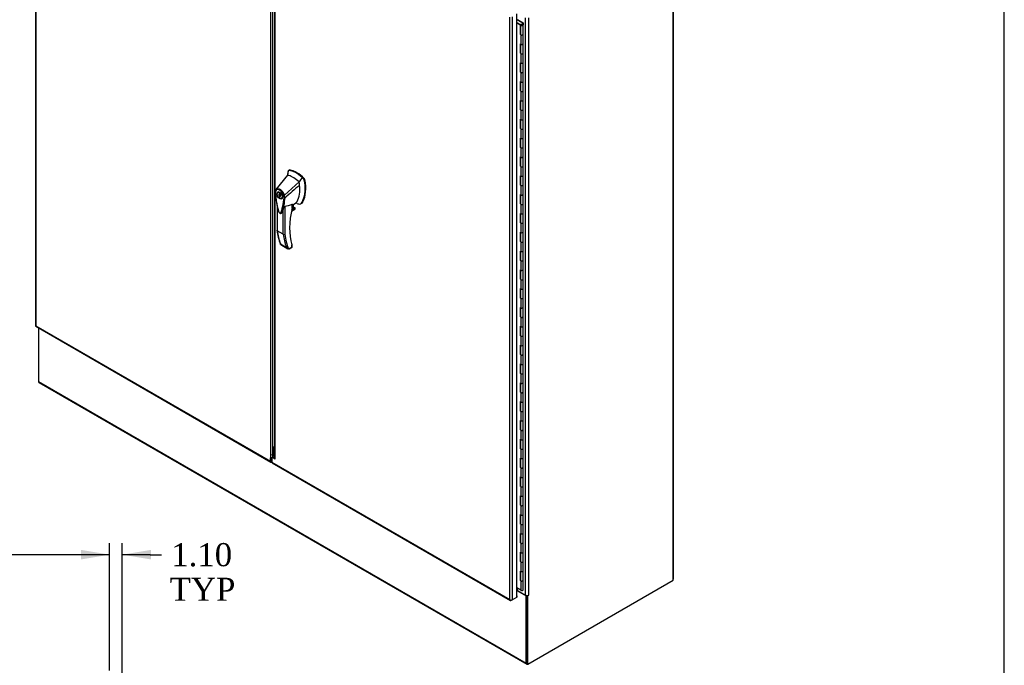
# Model space of a CAD drawing. Header units: inches. Extents: x 1 to 359, y -2 to 239.
# Tile 12 of 13: x 274 to 359, y 146 to 202. Entities that reach past the tile are written whole.
import ezdxf
from ezdxf.enums import TextEntityAlignment as Align

# ---------------------------------------------------------------- set-up
doc = ezdxf.new("R2010")
doc.units = ezdxf.units.IN
doc.header["$MEASUREMENT"] = 0
for name, color, linetype in [('COM44036', 7, 'Continuous'), ('COM48815', 7, 'Continuous'), ('COM54578-60', 7, 'Continuous'), ('COM56746-3', 7, 'Continuous'), ('COM71120-2', 7, 'Continuous'), ('COM71123-2', 7, 'Continuous'), ('Default', 7, 'Continuous'), ('GSK11033', 7, 'Continuous'), ('HAN13066', 7, 'Continuous')]:
    doc.layers.add(name, color=color, linetype=linetype)
doc.styles.add('SEACAD_Times_New_Roman', font='times.ttf')
doc.dimstyles.new('HAMMOND_(STH_-_540x360)', dxfattribs={"dimtxt": 2, "dimasz": 2.5, "dimexe": 1, "dimexo": 1, "dimgap": 0.5, "dimtad": 0, "dimtih": 1, "dimtoh": 1, "dimzin": 0, "dimdsep": 46, "dimtxsty": 'SEACAD_Times_New_Roman', "dimblk1": '_SE_FILLED', "dimblk2": '_SE_FILLED', "dimsah": 1, "dimcen": 1, "dimadec": 0, "dimazin": 0, "dimtfac": 0.8, "dimtofl": 0, "dimtmove": 1, "dimatfit": 3, "dimfxl": 1, "dimtolj": 1, "dimtzin": 0, "dimarcsym": 0})

# ---------------------------------------------------------------- blocks, each defined once
blk = doc.blocks.new('SE1')
at = {"layer": 'COM44036', "color": 7, "linetype": 'Continuous'}
for p, q in [((275.145, 226.229), (275.145, 175.659)), ((275.187, 226.131), (275.187, 175.64)), ((295.557, 214.065), (295.557, 164.185)), ((295.759, 164.279), (295.759, 213.758)), ((275.183, 175.594), (295.587, 163.814)), ((275.187, 175.64), (295.557, 163.879)), ((275.187, 175.64), (275.187, 175.64)), ((275.187, 175.64), (275.187, 175.64)), ((275.187, 175.64), (275.187, 175.64)), ((275.187, 175.64), (275.187, 175.64)), ((295.557, 163.879), (295.557, 164.185)), ((295.624, 163.918), (295.624, 164.224)), ((295.671, 163.828), (295.658, 163.821))]:
    blk.add_line(p, q, dxfattribs=at)
blk.add_arc((295.546, 164.474), 0.289, 272.24185, 317.56928, dxfattribs=at)
for centre, major_axis, start_param, end_param in [((275.288, 175.659), (0.143, 0), 3.141593, 3.27243), ((275.255, 175.718), (0.071, 0.124), 3.010756, 3.141593), ((295.658, 163.938), (0.071, 0.124), 2.356194, 3.926991)]:
    blk.add_ellipse(centre, major_axis=major_axis, ratio=0.57735, start_param=start_param, end_param=end_param, dxfattribs=at)
for points in [[(275.147, 175.648), (275.149, 175.646), (275.153, 175.644), (275.164, 175.641), (275.168, 175.641), (275.177, 175.64), (275.182, 175.64), (275.187, 175.64)], [(275.174, 175.6), (275.173, 175.603), (275.174, 175.608), (275.177, 175.618), (275.178, 175.622), (275.182, 175.63), (275.184, 175.635), (275.187, 175.64)]]:
    blk.add_open_spline(points, degree=3, knots=[0, 0, 0, 0, 0.5, 0.5, 0.75, 0.75, 1, 1, 1, 1], dxfattribs=at)
at = {"layer": 'COM48815', "color": 7, "linetype": 'Continuous'}
for q in [(330.506, 212.349), (330.484, 153.656)]:
    blk.add_line((330.506, 153.668), q, dxfattribs=at)
at = {"layer": 'COM54578-60', "color": 7, "linetype": 'Continuous'}
for p, q in [((317.415, 201.898), (316.933, 202.176)), ((316.933, 201.939), (317.235, 201.765)), ((317.23, 201.717), (316.933, 201.888)), ((316.969, 202.207), (317.477, 201.913)), ((317.23, 200.9), (317.23, 201.717)), ((317.235, 201.765), (317.235, 200.948)), ((317.244, 201.737), (317.244, 200.921)), ((317.278, 201.785), (317.322, 201.759)), ((317.311, 201.737), (317.311, 201.724)), ((317.322, 201.759), (317.322, 201.755)), ((317.411, 201.724), (317.411, 201.737)), ((317.415, 201.739), (317.415, 201.898)), ((317.415, 201.739), (317.415, 201.735)), ((317.477, 201.913), (317.477, 201.74)), ((317.478, 200.921), (317.478, 201.737)), ((317.23, 200.9), (317.278, 200.873)), ((317.244, 200.943), (317.235, 200.948)), ((317.278, 200.873), (317.278, 200.055)), ((317.478, 200.103), (317.478, 200.92)), ((317.278, 200.055), (317.23, 200.083)), ((317.23, 199.267), (317.23, 200.083)), ((317.235, 200.08), (317.235, 199.315)), ((317.244, 200.075), (317.244, 199.288)), ((317.478, 199.288), (317.478, 200.104)), ((317.278, 199.24), (317.23, 199.267)), ((317.235, 199.315), (317.244, 199.31)), ((317.278, 199.24), (317.278, 198.422)), ((317.478, 198.47), (317.478, 199.288)), ((317.278, 198.422), (317.23, 198.45)), ((317.23, 197.634), (317.23, 198.45)), ((317.235, 198.447), (317.235, 197.682)), ((317.244, 198.442), (317.244, 197.655)), ((317.478, 197.655), (317.478, 198.471)), ((317.278, 197.607), (317.23, 197.634)), ((317.235, 197.682), (317.244, 197.677)), ((317.278, 197.607), (317.278, 196.789)), ((317.478, 196.837), (317.478, 197.655)), ((317.278, 196.789), (317.23, 196.817)), ((317.23, 196.001), (317.23, 196.817)), ((317.235, 196.815), (317.235, 196.049)), ((317.244, 196.809), (317.244, 196.022)), ((317.478, 196.022), (317.478, 196.838)), ((317.278, 195.974), (317.23, 196.001)), ((317.235, 196.049), (317.244, 196.044)), ((317.278, 195.974), (317.278, 195.156)), ((317.478, 195.204), (317.478, 196.022)), ((317.278, 195.156), (317.23, 195.184)), ((317.23, 194.368), (317.23, 195.184)), ((317.235, 195.182), (317.235, 194.416)), ((317.244, 195.176), (317.244, 194.389)), ((317.478, 194.389), (317.478, 195.205)), ((317.278, 194.341), (317.23, 194.368)), ((317.235, 194.416), (317.244, 194.411)), ((317.278, 194.341), (317.278, 193.523)), ((317.478, 193.571), (317.478, 194.389)), ((317.278, 193.523), (317.23, 193.551)), ((317.23, 192.735), (317.23, 193.551)), ((317.235, 193.549), (317.235, 192.783)), ((317.244, 193.543), (317.244, 192.756)), ((317.478, 192.756), (317.478, 193.572)), ((317.278, 192.708), (317.23, 192.735)), ((317.235, 192.783), (317.244, 192.778)), ((317.278, 192.708), (317.278, 191.891)), ((317.478, 191.938), (317.478, 192.756)), ((317.278, 191.891), (317.23, 191.918)), ((317.23, 191.102), (317.23, 191.918)), ((317.235, 191.916), (317.235, 191.15)), ((317.244, 191.91), (317.244, 191.123)), ((317.478, 191.123), (317.478, 191.939)), ((317.278, 191.075), (317.23, 191.102)), ((317.235, 191.15), (317.244, 191.145)), ((317.278, 191.075), (317.278, 190.258)), ((317.478, 190.305), (317.478, 191.123)), ((317.278, 190.258), (317.23, 190.285)), ((317.23, 189.469), (317.23, 190.285)), ((317.235, 190.283), (317.235, 189.517)), ((317.244, 190.277), (317.244, 189.49)), ((317.478, 189.49), (317.478, 190.306)), ((317.278, 189.442), (317.23, 189.469)), ((317.235, 189.517), (317.244, 189.512)), ((317.278, 189.442), (317.278, 188.625)), ((317.478, 188.672), (317.478, 189.49)), ((317.278, 188.625), (317.23, 188.652)), ((317.23, 187.836), (317.23, 188.652)), ((317.235, 188.65), (317.235, 187.884)), ((317.244, 188.644), (317.244, 187.857)), ((317.478, 187.857), (317.478, 188.673)), ((317.278, 187.809), (317.23, 187.836)), ((317.235, 187.884), (317.244, 187.879)), ((317.278, 187.809), (317.278, 186.992)), ((317.478, 187.039), (317.478, 187.857)), ((317.278, 186.992), (317.23, 187.019)), ((317.23, 186.203), (317.23, 187.019)), ((317.235, 187.017), (317.235, 186.251)), ((317.244, 187.011), (317.244, 186.224)), ((317.478, 186.224), (317.478, 187.04)), ((317.278, 186.176), (317.23, 186.203)), ((317.235, 186.251), (317.244, 186.246)), ((317.278, 186.176), (317.278, 185.359)), ((317.478, 185.406), (317.478, 186.224)), ((317.278, 185.359), (317.23, 185.386)), ((317.23, 184.57), (317.23, 185.386)), ((317.278, 184.543), (317.23, 184.57)), ((317.235, 185.384), (317.235, 184.618)), ((317.235, 184.618), (317.244, 184.613)), ((317.244, 185.378), (317.244, 184.591)), ((317.478, 184.591), (317.478, 185.407)), ((317.478, 183.773), (317.478, 184.591)), ((317.278, 183.726), (317.23, 183.753)), ((317.23, 182.937), (317.23, 183.753)), ((317.235, 183.751), (317.235, 182.986)), ((317.244, 183.745), (317.244, 182.958)), ((317.278, 184.543), (317.278, 183.726)), ((317.478, 182.958), (317.478, 183.774)), ((317.278, 182.91), (317.23, 182.937)), ((317.235, 182.986), (317.244, 182.98)), ((317.278, 182.91), (317.278, 182.093)), ((317.478, 182.14), (317.478, 182.958)), ((317.278, 182.093), (317.23, 182.12)), ((317.23, 181.304), (317.23, 182.12)), ((317.235, 182.118), (317.235, 181.353)), ((317.244, 182.112), (317.244, 181.325)), ((317.478, 181.325), (317.478, 182.141)), ((317.278, 181.277), (317.23, 181.304)), ((317.235, 181.353), (317.244, 181.347)), ((317.278, 181.277), (317.278, 180.46)), ((317.478, 180.507), (317.478, 181.325)), ((317.278, 180.46), (317.23, 180.487)), ((317.23, 179.671), (317.23, 180.487)), ((317.235, 180.485), (317.235, 179.72)), ((317.244, 180.479), (317.244, 179.692)), ((317.478, 179.692), (317.478, 180.508)), ((317.278, 179.644), (317.23, 179.671)), ((317.235, 179.72), (317.244, 179.714)), ((317.278, 179.644), (317.278, 178.827)), ((317.478, 178.874), (317.478, 179.692)), ((317.278, 178.827), (317.23, 178.854)), ((317.23, 178.038), (317.23, 178.854)), ((317.235, 178.852), (317.235, 178.087)), ((317.244, 178.846), (317.244, 178.059)), ((317.478, 178.059), (317.478, 178.875)), ((317.278, 178.011), (317.23, 178.038)), ((317.235, 178.087), (317.244, 178.081)), ((317.278, 178.011), (317.278, 177.194)), ((317.478, 177.241), (317.478, 178.059)), ((317.278, 177.194), (317.23, 177.221)), ((317.23, 176.405), (317.23, 177.221)), ((317.235, 177.219), (317.235, 176.454)), ((317.244, 177.213), (317.244, 176.426)), ((317.478, 176.426), (317.478, 177.242)), ((317.278, 176.378), (317.23, 176.405)), ((317.235, 176.454), (317.244, 176.448)), ((317.278, 176.378), (317.278, 175.561)), ((317.478, 175.608), (317.478, 176.426)), ((317.278, 175.561), (317.23, 175.588)), ((317.23, 174.772), (317.23, 175.588)), ((317.235, 175.586), (317.235, 174.821)), ((317.244, 175.58), (317.244, 174.793)), ((317.478, 174.793), (317.478, 175.609)), ((317.278, 174.745), (317.23, 174.772)), ((317.235, 174.821), (317.244, 174.815)), ((317.278, 174.745), (317.278, 173.928)), ((317.478, 173.975), (317.478, 174.793)), ((317.278, 173.928), (317.23, 173.955)), ((317.23, 173.139), (317.23, 173.955)), ((317.235, 173.953), (317.235, 173.188)), ((317.244, 173.947), (317.244, 173.16)), ((317.478, 173.16), (317.478, 173.976)), ((317.278, 173.112), (317.23, 173.139)), ((317.235, 173.188), (317.244, 173.182)), ((317.278, 173.112), (317.278, 172.295)), ((317.478, 172.342), (317.478, 173.16)), ((317.278, 172.295), (317.23, 172.322)), ((317.23, 171.506), (317.23, 172.322)), ((317.235, 172.32), (317.235, 171.555)), ((317.244, 172.314), (317.244, 171.527)), ((317.478, 171.527), (317.478, 172.343)), ((317.278, 171.479), (317.23, 171.506)), ((317.235, 171.555), (317.244, 171.549)), ((317.278, 171.479), (317.278, 170.662)), ((317.478, 170.709), (317.478, 171.527)), ((317.278, 170.662), (317.23, 170.689)), ((317.23, 169.873), (317.23, 170.689)), ((317.235, 170.687), (317.235, 169.922)), ((317.244, 170.681), (317.244, 169.894)), ((317.478, 169.894), (317.478, 170.71)), ((317.278, 169.846), (317.23, 169.873)), ((317.235, 169.922), (317.244, 169.916)), ((317.278, 169.846), (317.278, 169.029)), ((317.478, 169.076), (317.478, 169.894)), ((317.278, 169.029), (317.23, 169.056)), ((317.23, 168.24), (317.23, 169.056)), ((317.235, 169.054), (317.235, 168.289)), ((317.244, 169.048), (317.244, 168.261)), ((317.478, 168.261), (317.478, 169.077)), ((317.278, 168.213), (317.23, 168.24)), ((317.235, 168.289), (317.244, 168.283)), ((317.278, 168.213), (317.278, 167.396)), ((317.478, 167.443), (317.478, 168.261)), ((317.278, 167.396), (317.23, 167.423)), ((317.23, 166.607), (317.23, 167.423)), ((317.235, 167.421), (317.235, 166.656)), ((317.235, 166.656), (317.244, 166.65)), ((317.244, 167.415), (317.244, 166.628)), ((317.478, 166.628), (317.478, 167.444)), ((317.478, 165.81), (317.478, 166.628)), ((317.278, 166.58), (317.23, 166.607)), ((317.278, 165.763), (317.23, 165.79)), ((317.23, 164.974), (317.23, 165.79)), ((317.235, 165.788), (317.235, 165.023)), ((317.244, 165.782), (317.244, 164.995)), ((317.278, 166.58), (317.278, 165.763)), ((317.478, 164.995), (317.478, 165.811)), ((317.278, 164.947), (317.23, 164.974)), ((317.235, 165.023), (317.244, 165.017)), ((317.278, 164.947), (317.278, 164.13)), ((317.478, 164.177), (317.478, 164.995)), ((317.278, 164.13), (317.23, 164.157)), ((317.23, 163.341), (317.23, 164.157)), ((317.235, 164.155), (317.235, 163.39)), ((317.244, 164.149), (317.244, 163.362)), ((317.478, 163.362), (317.478, 164.178)), ((317.278, 163.314), (317.23, 163.341)), ((317.235, 163.39), (317.244, 163.384)), ((317.278, 163.314), (317.278, 162.497)), ((317.478, 162.544), (317.478, 163.362)), ((317.278, 162.497), (317.23, 162.524)), ((317.23, 161.708), (317.23, 162.524)), ((317.235, 162.522), (317.235, 161.757)), ((317.244, 162.516), (317.244, 161.729)), ((317.478, 161.729), (317.478, 162.545)), ((317.278, 161.681), (317.23, 161.708)), ((317.235, 161.757), (317.244, 161.751)), ((317.278, 161.681), (317.278, 160.864)), ((317.478, 160.911), (317.478, 161.729)), ((317.278, 160.864), (317.23, 160.891)), ((317.23, 160.075), (317.23, 160.891)), ((317.235, 160.889), (317.235, 160.124)), ((317.244, 160.883), (317.244, 160.096)), ((317.478, 160.096), (317.478, 160.912)), ((317.278, 160.048), (317.23, 160.075)), ((317.235, 160.124), (317.244, 160.118)), ((317.278, 160.048), (317.278, 159.231)), ((317.478, 159.278), (317.478, 160.096)), ((317.278, 159.231), (317.23, 159.258)), ((317.23, 158.442), (317.23, 159.258)), ((317.235, 159.256), (317.235, 158.491)), ((317.244, 159.25), (317.244, 158.463)), ((317.478, 158.463), (317.478, 159.279)), ((317.278, 158.415), (317.23, 158.442)), ((317.235, 158.491), (317.244, 158.485)), ((317.278, 158.415), (317.278, 157.598)), ((317.478, 157.645), (317.478, 158.463)), ((317.278, 157.598), (317.23, 157.625)), ((317.23, 156.809), (317.23, 157.625)), ((317.235, 157.623), (317.235, 156.858)), ((317.244, 157.617), (317.244, 156.83)), ((317.478, 156.83), (317.478, 157.646)), ((317.278, 156.782), (317.23, 156.809)), ((317.235, 156.858), (317.244, 156.852)), ((317.278, 156.782), (317.278, 155.965)), ((317.478, 156.012), (317.478, 156.83)), ((317.278, 155.965), (317.23, 155.992)), ((317.23, 155.176), (317.23, 155.992)), ((317.235, 155.99), (317.235, 155.225)), ((317.244, 155.984), (317.244, 155.197)), ((317.478, 155.197), (317.478, 156.013)), ((317.278, 155.149), (317.23, 155.176)), ((317.235, 155.225), (317.244, 155.219)), ((317.278, 155.149), (317.278, 154.332)), ((317.478, 154.379), (317.478, 155.197)), ((317.23, 153.543), (317.23, 154.359)), ((317.278, 154.332), (317.23, 154.359)), ((317.235, 154.357), (317.235, 153.592)), ((317.244, 154.351), (317.244, 153.564)), ((317.478, 153.564), (317.478, 154.38)), ((317.278, 153.516), (317.23, 153.543)), ((317.235, 153.592), (317.244, 153.586)), ((317.278, 153.516), (317.278, 152.699)), ((317.478, 152.747), (317.478, 153.564)), ((317.278, 152.699), (316.933, 152.898))]:
    blk.add_line(p, q, dxfattribs=at)
for centre, major_axis, start_param, end_param in [((317.361, 201.737), (0.135, 0), 2.775808, 3.404676), ((317.361, 201.737), (-0.117, 0), -0.785398, 3.18711), ((317.361, 201.737), (-0.055, 0), -0.785398, 3.207987), ((317.361, 200.92), (0.135, 0), -3.507377, -3.404676), ((317.361, 200.921), (-0.117, 0), 0, 3.141593), ((317.361, 200.92), (-0.117, 0), 0.785398, 3.141593), ((317.361, 200.104), (-0.117, 0), 0, 3.141593), ((317.361, 200.103), (-0.117, 0), 0.785398, 3.141593), ((317.361, 199.288), (0.135, 0), -3.507377, -3.404676), ((317.146, 199.604), (-0.076, 0.132), 4.366763, 4.535551), ((317.146, 199.604), (-0.076, 0.132), 3.31843, 3.487219), ((317.19, 199.629), (0.076, -0.132), -0.360117, -0.292581), ((317.361, 199.288), (-0.117, 0), 0, 3.141593), ((317.361, 199.288), (-0.117, 0), 0.785398, 3.141593), ((317.361, 198.471), (-0.117, 0), 0.783092, 3.141593), ((317.361, 198.47), (-0.117, 0), 0.785398, 3.141593), ((317.361, 197.655), (0.135, 0), -3.507377, -3.404676), ((317.361, 197.655), (-0.117, 0), 0, 3.141593), ((317.361, 197.655), (-0.117, 0), 0.785398, 3.141593), ((317.361, 196.838), (-0.117, 0), 0.783092, 3.141593), ((317.361, 196.837), (-0.117, 0), 0.785398, 3.141593), ((317.361, 196.022), (0.135, 0), -3.507377, -3.404676), ((317.361, 196.022), (-0.117, 0), 0, 3.141593), ((317.361, 196.022), (-0.117, 0), 0.785398, 3.141593), ((317.361, 195.205), (-0.117, 0), 0.783092, 3.141593), ((317.361, 195.204), (-0.117, 0), 0.785398, 3.141593), ((317.361, 194.389), (0.135, 0), -3.507377, -3.404676), ((317.146, 194.705), (-0.076, 0.132), 4.366763, 4.535551), ((317.146, 194.705), (-0.076, 0.132), 3.31843, 3.487219), ((317.19, 194.73), (0.076, -0.132), -0.360117, -0.292582), ((317.361, 194.389), (-0.117, 0), 0, 3.141593), ((317.361, 194.389), (-0.117, 0), 0.785398, 3.141593), ((317.361, 193.572), (-0.117, 0), 0.783092, 3.141593), ((317.361, 193.571), (-0.117, 0), 0.785398, 3.141593), ((317.361, 192.756), (0.135, 0), -3.507377, -3.404676), ((317.361, 192.756), (-0.117, 0), 0, 3.141593), ((317.361, 192.756), (-0.117, 0), 0.785398, 3.141593), ((317.361, 191.939), (-0.117, 0), 0.783092, 3.141593), ((317.361, 191.938), (-0.117, 0), 0.785398, 3.141593), ((317.361, 191.123), (0.135, 0), -3.507377, -3.404676), ((317.361, 191.123), (-0.117, 0), 0, 3.141593), ((317.361, 191.123), (-0.117, 0), 0.785398, 3.141593), ((317.146, 189.806), (-0.076, 0.132), 4.366763, 4.535551), ((317.146, 189.806), (-0.076, 0.132), 3.31843, 3.487219), ((317.19, 189.831), (0.076, -0.132), -0.360117, -0.292582), ((317.361, 190.306), (-0.117, 0), 0, 3.141593), ((317.361, 190.305), (-0.117, 0), 0.785398, 3.141593), ((317.361, 189.49), (0.135, 0), -3.507377, -3.404676), ((317.361, 189.49), (-0.117, 0), 0, 3.141593), ((317.361, 189.49), (-0.117, 0), 0.785398, 3.141593), ((317.361, 188.673), (-0.117, 0), 0.783092, 3.141593), ((317.361, 188.672), (-0.117, 0), 0.785398, 3.141593), ((317.361, 187.857), (0.135, 0), -3.507377, -3.404676), ((317.361, 187.857), (-0.117, 0), 0, 3.141593), ((317.361, 187.857), (-0.117, 0), 0.785398, 3.141593), ((317.361, 187.04), (-0.117, 0), 0.783092, 3.141593), ((317.361, 187.039), (-0.117, 0), 0.785398, 3.141593), ((317.361, 186.224), (0.135, 0), -3.507377, -3.404676), ((317.361, 186.224), (-0.117, 0), 0, 3.141593), ((317.361, 186.224), (-0.117, 0), 0.785398, 3.141593), ((317.361, 184.591), (0.135, 0), -3.507377, -3.404676), ((317.146, 184.907), (-0.076, 0.132), 4.366763, 4.535551), ((317.146, 184.907), (-0.076, 0.132), 3.31843, 3.487219), ((317.19, 184.932), (0.076, -0.132), -0.360117, -0.292582), ((317.361, 185.407), (-0.117, 0), 0, 3.141593), ((317.361, 184.591), (-0.117, 0), 0, 3.141593), ((317.361, 185.406), (-0.117, 0), 0.785398, 3.141593), ((317.361, 184.591), (-0.117, 0), 0.785398, 3.141593), ((317.361, 183.774), (-0.117, 0), 0.783092, 3.141593), ((317.361, 183.773), (-0.117, 0), 0.785398, 3.141593), ((317.361, 182.958), (0.135, 0), -3.507377, -3.404676), ((317.361, 182.958), (-0.117, 0), 0, 3.141593), ((317.361, 182.958), (-0.117, 0), 0.785398, 3.141593), ((317.361, 182.141), (-0.117, 0), 0.783092, 3.141593), ((317.361, 182.14), (-0.117, 0), 0.785398, 3.141593), ((317.361, 181.325), (0.135, 0), -3.507377, -3.404676), ((317.361, 181.325), (-0.117, 0), 0, 3.141593), ((317.361, 181.325), (-0.117, 0), 0.785398, 3.141593), ((317.361, 180.508), (-0.117, 0), 0, 3.141593), ((317.361, 180.507), (-0.117, 0), 0.785398, 3.141593), ((317.361, 179.692), (0.135, 0), -3.507377, -3.404676), ((317.146, 180.008), (-0.076, 0.132), 4.366763, 4.535551), ((317.146, 180.008), (-0.076, 0.132), 3.31843, 3.487219), ((317.19, 180.033), (0.076, -0.132), -0.360117, -0.292582), ((317.361, 179.692), (-0.117, 0), 0, 3.141593), ((317.361, 179.692), (-0.117, 0), 0.785398, 3.141593), ((317.361, 178.875), (-0.117, 0), 0, 3.141593), ((317.361, 178.874), (-0.117, 0), 0.785398, 3.141593), ((317.361, 178.059), (0.135, 0), -3.507377, -3.404676), ((317.361, 178.059), (-0.117, 0), 0, 3.141593), ((317.361, 178.059), (-0.117, 0), 0.785398, 3.141593), ((317.361, 177.242), (-0.117, 0), 0, 3.141593), ((317.361, 177.241), (-0.117, 0), 0.785398, 3.141593), ((317.361, 176.426), (0.135, 0), -3.507377, -3.404676), ((317.361, 176.426), (-0.117, 0), 0, 3.141593), ((317.361, 176.426), (-0.117, 0), 0.785398, 3.141593), ((317.361, 175.609), (-0.117, 0), 0, 3.141593), ((317.361, 175.608), (-0.117, 0), 0.785398, 3.141593), ((317.361, 174.793), (0.135, 0), -3.507377, -3.404676), ((317.146, 175.109), (-0.076, 0.132), 4.366763, 4.535551), ((317.146, 175.109), (-0.076, 0.132), 3.31843, 3.487219), ((317.19, 175.134), (0.076, -0.132), -0.360117, -0.292582), ((317.361, 174.793), (-0.117, 0), 0, 3.141593), ((317.361, 174.793), (-0.117, 0), 0.785398, 3.141593), ((317.361, 173.976), (-0.117, 0), 0.783092, 3.141593), ((317.361, 173.975), (-0.117, 0), 0.785398, 3.141593), ((317.361, 173.16), (0.135, 0), -3.507377, -3.404676), ((317.361, 173.16), (-0.117, 0), 0, 3.141593), ((317.361, 173.16), (-0.117, 0), 0.785398, 3.141593), ((317.361, 172.343), (-0.117, 0), 0.783092, 3.141593), ((317.361, 172.342), (-0.117, 0), 0.785398, 3.141593), ((317.361, 171.527), (0.135, 0), -3.507377, -3.404676), ((317.361, 171.527), (-0.117, 0), 0, 3.141593), ((317.361, 171.527), (-0.117, 0), 0.785398, 3.141593), ((317.146, 170.21), (-0.076, 0.132), 4.366763, 4.535551), ((317.146, 170.21), (-0.076, 0.132), 3.31843, 3.487219), ((317.19, 170.235), (0.076, -0.132), -0.360117, -0.292582), ((317.361, 170.71), (-0.117, 0), 0, 3.141593), ((317.361, 170.709), (-0.117, 0), 0.785398, 3.141593), ((317.361, 169.894), (0.135, 0), -3.507377, -3.404676), ((317.361, 169.894), (-0.117, 0), 0, 3.141593), ((317.361, 169.894), (-0.117, 0), 0.785398, 3.141593), ((317.361, 169.077), (-0.117, 0), 0, 3.141593), ((317.361, 169.076), (-0.117, 0), 0.785398, 3.141593), ((317.361, 168.261), (0.135, 0), -3.507377, -3.404676), ((317.361, 168.261), (-0.117, 0), 0, 3.141593), ((317.361, 168.261), (-0.117, 0), 0.785398, 3.141593), ((317.361, 166.628), (0.135, 0), -3.507377, -3.404676), ((317.361, 167.444), (-0.117, 0), 0, 3.141593), ((317.361, 166.628), (-0.117, 0), 0, 3.141593), ((317.361, 167.443), (-0.117, 0), 0.785398, 3.141593), ((317.361, 166.628), (-0.117, 0), 0.785398, 3.141593), ((317.361, 165.811), (-0.117, 0), 0.783092, 3.141593), ((317.361, 165.81), (-0.117, 0), 0.785398, 3.141593), ((317.361, 164.995), (0.135, 0), -3.507377, -3.404676), ((317.146, 165.311), (-0.076, 0.132), 4.366763, 4.535551), ((317.146, 165.311), (-0.076, 0.132), 3.31843, 3.487219), ((317.19, 165.336), (0.076, -0.132), -0.360117, -0.292582), ((317.361, 164.995), (-0.117, 0), 0, 3.141593), ((317.361, 164.995), (-0.117, 0), 0.785398, 3.141593), ((317.361, 164.178), (-0.117, 0), 0.783092, 3.141593), ((317.361, 164.177), (-0.117, 0), 0.785398, 3.141593), ((317.361, 163.362), (0.135, 0), -3.507377, -3.404676), ((317.361, 163.362), (-0.117, 0), 0, 3.141593), ((317.361, 163.362), (-0.117, 0), 0.785398, 3.141593), ((317.361, 162.545), (-0.117, 0), 0, 3.141593), ((317.361, 162.544), (-0.117, 0), 0.785398, 3.141593), ((317.361, 161.729), (0.135, 0), -3.507377, -3.404676), ((317.361, 161.729), (-0.117, 0), 0, 3.141593), ((317.361, 161.729), (-0.117, 0), 0.785398, 3.141593), ((317.361, 160.912), (-0.117, 0), 0, 3.141593), ((317.361, 160.911), (-0.117, 0), 0.785398, 3.141593), ((317.361, 160.096), (0.135, 0), -3.507377, -3.404676), ((317.146, 160.412), (-0.076, 0.132), 4.366763, 4.535551), ((317.146, 160.412), (-0.076, 0.132), 3.31843, 3.487219), ((317.19, 160.437), (0.076, -0.132), -0.360117, -0.292582), ((317.361, 160.096), (-0.117, 0), 0, 3.141593), ((317.361, 160.096), (-0.117, 0), 0.785398, 3.141593), ((317.361, 159.279), (-0.117, 0), 0.783092, 3.141593), ((317.361, 159.278), (-0.117, 0), 0.785398, 3.141593), ((317.361, 158.463), (0.135, 0), -3.507377, -3.404676), ((317.361, 158.463), (-0.117, 0), 0, 3.141593), ((317.361, 158.463), (-0.117, 0), 0.785398, 3.141593), ((317.361, 157.646), (-0.117, 0), 0.783092, 3.141593), ((317.361, 157.645), (-0.117, 0), 0.785398, 3.141593), ((317.361, 156.83), (0.135, 0), -3.507377, -3.404676), ((317.361, 156.83), (-0.117, 0), 0, 3.141593), ((317.361, 156.83), (-0.117, 0), 0.785398, 3.141593), ((317.146, 155.513), (-0.076, 0.132), 4.366763, 4.535551), ((317.361, 156.013), (-0.117, 0), 0.783092, 3.141593), ((317.361, 156.012), (-0.117, 0), 0.785398, 3.141593), ((317.361, 155.197), (0.135, 0), -3.507377, -3.404676), ((317.146, 155.513), (-0.076, 0.132), 3.31843, 3.487219), ((317.19, 155.538), (0.076, -0.132), -0.360117, -0.292582), ((317.361, 155.197), (-0.117, 0), 0, 3.141593), ((317.361, 155.197), (-0.117, 0), 0.785398, 3.141593), ((317.361, 154.38), (-0.117, 0), 0.783092, 3.141593), ((317.361, 154.379), (-0.117, 0), 0.785398, 3.141593), ((317.361, 153.564), (0.135, 0), -3.507377, -3.404676), ((317.361, 153.564), (-0.117, 0), 0, 3.141593), ((317.361, 153.564), (-0.117, 0), 0.785398, 3.141593), ((317.361, 152.747), (-0.117, 0), 0.785398, 3.141593), ((317.361, 152.708), (0.05, 0), 4.601829, 4.822949)]:
    blk.add_ellipse(centre, major_axis=major_axis, ratio=0.57735, start_param=start_param, end_param=end_param, dxfattribs=at)
blk.add_ellipse((317.361, 201.737), major_axis=(0.05, 0), ratio=0.57735, dxfattribs=at)
at = {"layer": 'COM56746-3', "color": 7, "linetype": 'Continuous'}
for p, q in [((295.894, 213.751), (295.894, 164.178)), ((295.936, 164.073), (295.936, 213.74)), ((316.933, 152.107), (316.933, 202.676)), ((316.306, 151.9), (316.306, 202.391)), ((316.508, 202.431), (316.508, 151.861)), ((295.759, 164.175), (295.671, 164.124)), ((295.671, 164.124), (295.671, 163.814)), ((295.826, 164.214), (295.759, 164.175)), ((295.936, 164.073), (295.759, 164.175)), ((295.895, 164.174), (295.826, 164.214)), ((295.671, 163.814), (316.306, 151.9)), ((295.7, 163.748), (316.369, 151.815)), ((316.508, 151.861), (316.933, 152.107)), ((316.933, 152.213), (316.958, 152.199)), ((316.958, 152.199), (316.933, 152.184)), ((316.958, 152.121), (316.933, 152.107)), ((316.958, 152.121), (316.958, 152.199)), ((316.306, 151.9), (316.306, 151.9)), ((316.306, 151.9), (316.306, 151.9)), ((316.306, 151.9), (316.306, 151.9)), ((316.306, 151.9), (316.306, 151.9)), ((316.306, 151.9), (316.306, 151.9)), ((316.376, 151.844), (316.36, 151.822)), ((316.508, 151.861), (316.441, 151.822))]:
    blk.add_line(p, q, dxfattribs=at)
for centre, radius, start, end in [((296.049, 164.178), 0.154, 180, 223.04754), ((316.501, 152.072), 0.26, 221.3936, 244.29429), ((316.466, 151.954), 0.169, 198.56886, 231.33198)]:
    blk.add_arc(centre, radius, start, end, dxfattribs=at)
for centre, major_axis, start_param, end_param in [((295.772, 163.872), (0.071, 0.124), 2.356194, 3.141593), ((316.441, 151.939), (0.071, 0.124), 3.010756, 3.926991), ((316.407, 151.919), (0.143, 0), 4.581552, 5.497787)]:
    blk.add_ellipse(centre, major_axis=major_axis, ratio=0.57735, start_param=start_param, end_param=end_param, dxfattribs=at)
at = {"layer": 'COM71120-2', "color": 7, "linetype": 'Continuous'}
for p, q in [((330.484, 153.578), (330.484, 212.26)), ((317.668, 152.278), (317.668, 202.337)), ((317.937, 202.337), (317.937, 152.278)), ((317.87, 146.295), (330.484, 153.578)), ((316.965, 152.684), (316.965, 152.88)), ((316.965, 152.684), (317.668, 152.278)), ((317.803, 146.334), (317.803, 152.246)), ((317.815, 152.246), (317.87, 152.214)), ((317.937, 152.253), (317.87, 152.214)), ((317.87, 146.295), (317.87, 152.214)), ((317.914, 152.266), (317.937, 152.253)), ((317.803, 146.334), (317.87, 146.295))]:
    blk.add_line(p, q, dxfattribs=at)
for centre, major_axis, start_param, end_param in [((316.897, 152.645), (-0.095, 0), 3.926991, 4.32302), ((317.803, 152.355), (0.19, 0), 3.926991, 5.497787), ((317.937, 152.266), (-0.0075, -0.013), 0.785398, 3.926991)]:
    blk.add_ellipse(centre, major_axis=major_axis, ratio=0.57735, start_param=start_param, end_param=end_param, dxfattribs=at)
at = {"layer": 'COM71123-2', "color": 7, "linetype": 'Continuous'}
for p, q in [((275.401, 175.468), (275.401, 170.814)), ((275.401, 170.814), (317.735, 146.372)), ((275.44, 170.727), (317.775, 146.285)), ((316.933, 152.677), (317.735, 152.214)), ((317.79, 152.246), (317.735, 152.214)), ((317.735, 146.372), (317.735, 152.214)), ((317.803, 146.411), (317.803, 152.246))]:
    blk.add_line(p, q, dxfattribs=at)
for centre, end_param in [((275.535, 170.892), 3.141593), ((317.87, 146.45), 3.926991)]:
    blk.add_ellipse(centre, major_axis=(0.095, 0.165), ratio=0.57735, start_param=2.356194, end_param=end_param, dxfattribs=at)
at = {"layer": 'GSK11033', "color": 7, "linetype": 'Continuous'}
for p, q in [((295.894, 165.232), (295.764, 164.942)), ((295.764, 164.942), (295.894, 164.867)), ((295.764, 164.942), (295.764, 164.286)), ((295.894, 164.335), (295.658, 164.472)), ((295.658, 164.472), (295.894, 164.335)), ((295.658, 163.859), (295.658, 164.207)), ((295.671, 163.852), (295.658, 163.859)), ((295.658, 163.859), (295.671, 163.852))]:
    blk.add_line(p, q, dxfattribs=at)
at = {"layer": 'HAN13066', "color": 7, "linetype": 'Continuous'}
for p, q in [((297.077, 189.034), (297.027, 188.687)), ((297.087, 189.076), (297.077, 189.034)), ((297.167, 189.142), (297.109, 189.109)), ((297.142, 189.115), (297.199, 189.148)), ((297.027, 188.687), (296.021, 187.463)), ((298.027, 188.109), (296.755, 186.973)), ((298.413, 188.381), (298.286, 188.503)), ((298.413, 188.381), (298.47, 188.414)), ((298.468, 188.279), (298.525, 188.311)), ((296.021, 187.463), (295.993, 187.429)), ((296.277, 187.257), (296.189, 187.206)), ((296.37, 187.112), (296.308, 187.148)), ((296.308, 187.148), (296.308, 187.038)), ((296.308, 187.038), (296.37, 187.074)), ((296.396, 186.942), (296.308, 186.891)), ((296.396, 186.913), (296.308, 186.862)), ((296.308, 186.891), (296.308, 186.862)), ((296.308, 186.862), (296.37, 186.827)), ((296.37, 187.002), (296.37, 187.112)), ((296.37, 186.855), (296.403, 186.874)), ((296.37, 186.827), (296.37, 186.855)), ((296.396, 186.942), (296.396, 186.913)), ((296.396, 186.913), (296.41, 186.906)), ((296.489, 186.687), (296.577, 186.738)), ((296.805, 186.738), (296.807, 186.739)), ((297.442, 186.092), (297.815, 186.359)), ((298.3, 186.343), (298.357, 186.375)), ((296.111, 186.103), (296.111, 183.915)), ((296.137, 185.979), (296.137, 183.876)), ((296.654, 183.578), (296.654, 185.759)), ((296.781, 186.014), (296.781, 183.583)), ((297.362, 185.572), (297.63, 185.727)), ((297.365, 185.583), (297.662, 185.755)), ((297.691, 185.824), (297.377, 185.644)), ((297.39, 185.7), (297.672, 185.863)), ((297.424, 185.849), (297.424, 186.191)), ((297.424, 185.846), (297.541, 185.914)), ((297.442, 185.874), (297.442, 186.171)), ((297.541, 185.914), (297.541, 186.163)), ((297.55, 185.926), (297.55, 186.169)), ((297.672, 185.863), (297.55, 185.933)), ((298.193, 186.229), (298.251, 186.263)), ((296.654, 183.578), (296.137, 183.876)), ((296.402, 182.755), (296.918, 182.457)), ((296.43, 182.683), (297.056, 182.322)), ((297.115, 182.3), (297.403, 182.466)), ((297.185, 182.31), (297.4, 182.434)), ((297.403, 182.466), (297.403, 182.665)), ((297.43, 182.486), (297.43, 182.646))]:
    blk.add_line(p, q, dxfattribs=at)
for centre, radius, start, end in [((297.135, 189.068), 0.0478, 80.57156, 170.09371), ((295.567, 187.556), 2.99, 336.06491, 13.99549), ((298.263, 188.235), 0.21, 12.12422, 44.31154), ((296.285, 187.254), 0.337, 153.45406, 184.20608), ((296.273, 187.199), 0.32, 141.11203, 182.47497), ((296.285, 187.254), 0.337, 141.55217, 146.85821), ((303.769, 187.766), 7.837, 190.09001, 195.88696), ((291.836, 187.102), 4.984, 340.56542, 355.82537), ((296.677, 187.136), 0.181, 272.98106, 295.53925), ((296.017, 186.725), 0.708, 1.4293, 19.06819), ((296.77, 186.824), 0.0931, 241.17241, 292.54547), ((296.051, 186.699), 0.755, 2.98151, 21.32136), ((296.43, 183.141), 3.418, 65.17768, 67.57798), ((296.514, 188.246), 2.248, 276.83272, 293.90537), ((297.382, 185.874), 0.06, 346.46287, 0), ((297.568, 185.827), 0.119, 301.76301, 322.50066), ((297.652, 185.83), 0.0385, 352.48421, 59.47215), ((300.725, 184.414), 4.641, 186.10344, 201.51109), ((296.713, 183.697), 0.133, 243.40997, 300.79876), ((297.229, 182.639), 0.36, 210.45213, 251.46621), ((296.97, 182.363), 0.158, 335.6435, 336.40064), ((297.37, 182.486), 0.06, 300, 0)]:
    blk.add_arc(centre, radius, start, end, dxfattribs=at)
for centre, major_axis, ratio, start_param, end_param in [((299.639, 186.859), (-1.861, 3.223), 0.57735, 0.554197, 0.680884), ((297.778, 186.769), (-1.292, 2.238), 0.57735, 5.216072, 5.852948), ((297.23, 189.034), (0.062, -0.108), 0.57735, 2.711356, 3.141593), ((297.835, 186.802), (-1.292, 2.238), 0.57735, 5.142626, 5.852948), ((297.527, 186.624), (-1.142, 1.979), 0.57735, -0.49151, -0.47064), ((297.527, 186.624), (-1.142, 1.979), 0.57735, -0.533193, -0.49151), ((297.527, 186.624), (-1.142, 1.979), 0.57735, 5.183029, 5.749992), ((295.666, 188.862), (1.711, -2.963), 0.57735, 0.961917, 1.005578), ((295.666, 188.862), (1.711, -2.963), 0.57735, 0.934083, 0.961917), ((295.974, 189.04), (1.861, -3.223), 0.57735, 0.347274, 1.032882), ((298.439, 188.336), (0.063, -0.108), 0.57735, 1.032882, 2.001033), ((296.427, 186.998), (0.175, -0.303), 0.57735, 3.396895, 3.682808), ((295.666, 188.862), (1.711, -2.963), 0.57735, 0.347274, 0.9125), ((295.666, 188.862), (1.711, -2.963), 0.57735, 0.9125, 0.934083), ((296.339, 186.947), (0.05, -0.0866), 0.57735, 2.809011, 5.044971), ((296.427, 186.998), (0.05, -0.0866), 0.57735, 3.474174, 5.044971), ((296.339, 186.947), (-0.05, 0.0866), 0.57735, 2.809011, 5.044971), ((296.427, 186.998), (0.175, -0.303), 0.57735, 5.74197, 6.027883), ((297.569, 186.735), (-0.225, 0.39), 0.57735, 3.223203, 3.488867), ((297.82, 186.88), (-0.375, 0.65), 0.57735, 2.625215, 3.488867), ((297.876, 186.912), (-0.375, 0.65), 0.57735, 3.141593, 3.488867), ((301.783, 186.741), (-3.239, -5.609), 0.57735, 5.185461, 5.79467), ((297.382, 185.874), (-0.06, 0), 0.57735, 2.356194, 3.141593), ((297.382, 185.874), (-0.0583, 0.014), 0.372014, 2.470308, 3.141593), ((297.377, 185.986), (-0.101, -0.175), 0.57735, 1.252561, 2.850817), ((297.367, 185.992), (0.094, 0.162), 0.57735, 4.529102, 5.92263), ((297.52, 185.926), (-0.03, 0), 0.57735, 2.356194, 3.141593), ((297.605, 185.799), (-0.062, -0.108), 0.57735, 1.492881, 2.113829), ((297.82, 186.88), (0.375, -0.65), 0.57735, -0.71714, -0.516378), ((301.328, 187.637), (-3.7, -6.408), 0.57735, -0.658671, -0.441314), ((301.844, 187.339), (-3.7, -6.408), 0.57735, -0.658671, -0.441314), ((301.908, 187.302), (-3.655, -6.33), 0.57735, 5.625294, 5.881649), ((297.34, 182.503), (-0.0623, 0.0676), 0.368973, 3.059018, 3.844416), ((297.361, 182.689), (-0.0573, -0.0179), 0.720992, 2.15675, 3.145085), ((297.34, 182.503), (-0.0897, 0.0201), 0.368973, 2.438769, 3.224167)]:
    blk.add_ellipse(centre, major_axis=major_axis, ratio=ratio, start_param=start_param, end_param=end_param, dxfattribs=at)
for major_axis in [(0.175, -0.303), (0.15, -0.26)]:
    blk.add_ellipse((296.339, 186.947), major_axis=major_axis, ratio=0.57735, dxfattribs=at)
for points in [[(298.286, 188.503), (298.2, 188.372), (298.113, 188.241), (298.027, 188.109)], [(298.066, 187.831), (297.646, 187.467), (297.226, 187.103), (296.807, 186.739)], [(296.536, 185.444), (296.531, 185.428), (296.522, 185.415), (296.511, 185.407)]]:
    blk.add_open_spline(points, degree=3, dxfattribs=at)
for points, knots in [([(295.949, 187.229), (295.944, 187.226), (295.941, 187.222), (295.936, 187.214), (295.935, 187.21), (295.936, 187.204), (295.936, 187.202), (295.938, 187.198), (295.939, 187.196), (295.942, 187.193), (295.944, 187.191), (295.948, 187.188), (295.95, 187.186), (295.953, 187.185)], [0, 0, 0, 0, 0.25, 0.25, 0.5, 0.5, 0.625, 0.625, 0.75, 0.75, 0.875, 0.875, 1, 1, 1, 1]), ([(295.953, 187.185), (295.973, 186.899), (296.011, 186.607), (296.091, 186.16), (296.123, 186.01), (296.175, 185.782), (296.194, 185.706), (296.22, 185.611), (296.225, 185.591), (296.239, 185.553), (296.248, 185.534), (296.282, 185.481), (296.312, 185.452), (296.371, 185.418), (296.401, 185.414), (296.434, 185.43), (296.443, 185.438), (296.456, 185.462), (296.46, 185.476), (296.486, 185.542), (296.504, 185.597), (296.557, 185.763), (296.587, 185.878), (296.668, 186.231), (296.705, 186.48), (296.725, 186.743)], [0, 0, 0, 0, 0.25, 0.25, 0.375, 0.375, 0.4375, 0.4375, 0.453125, 0.453125, 0.46875, 0.46875, 0.5, 0.5, 0.53125, 0.53125, 0.546875, 0.546875, 0.5625, 0.5625, 0.625, 0.625, 0.75, 0.75, 1, 1, 1, 1]), ([(296.021, 187.463), (296.015, 187.455), (296.011, 187.445), (296.012, 187.422), (296.016, 187.41), (296.024, 187.4)], [0, 0, 0, 0, 0.5, 0.5, 1, 1, 1, 1]), ([(296.021, 187.463), (296.043, 187.485), (296.069, 187.501), (296.126, 187.521), (296.158, 187.525), (296.225, 187.521), (296.26, 187.513), (296.332, 187.486), (296.369, 187.467), (296.441, 187.419), (296.477, 187.389), (296.546, 187.321), (296.579, 187.284), (296.64, 187.202), (296.668, 187.158), (296.716, 187.068), (296.737, 187.02), (296.755, 186.973)], [0, 0, 0, 0, 0.125, 0.125, 0.25, 0.25, 0.375, 0.375, 0.5, 0.5, 0.625, 0.625, 0.75, 0.75, 0.875, 0.875, 1, 1, 1, 1]), ([(296.686, 186.956), (296.671, 186.999), (296.652, 187.041), (296.624, 187.092), (296.618, 187.102), (296.607, 187.123), (296.6, 187.133), (296.582, 187.162), (296.568, 187.181), (296.541, 187.218), (296.527, 187.236), (296.504, 187.261), (296.497, 187.269), (296.481, 187.286), (296.474, 187.293), (296.435, 187.331), (296.403, 187.358), (296.336, 187.402), (296.303, 187.419), (296.263, 187.434), (296.255, 187.437), (296.239, 187.442), (296.231, 187.444), (296.207, 187.45), (296.191, 187.452), (296.162, 187.454), (296.147, 187.453), (296.119, 187.449), (296.105, 187.446), (296.067, 187.433), (296.044, 187.419), (296.024, 187.4)], [0, 0, 0, 0, 0.125, 0.125, 0.15625, 0.15625, 0.1875, 0.1875, 0.25, 0.25, 0.3125, 0.3125, 0.34375, 0.34375, 0.375, 0.375, 0.5, 0.5, 0.625, 0.625, 0.65625, 0.65625, 0.6875, 0.6875, 0.75, 0.75, 0.8125, 0.8125, 0.875, 0.875, 1, 1, 1, 1]), ([(296.22, 185.573), (296.232, 185.545), (296.255, 185.495), (296.316, 185.429), (296.382, 185.389), (296.445, 185.38), (296.491, 185.39), (296.506, 185.405), (296.51, 185.409)], [0, 0, 0, 0, 0.197426, 0.413899, 0.631456, 0.804124, 0.954803, 1, 1, 1, 1]), ([(296.654, 185.759), (296.634, 185.69), (296.612, 185.622), (296.577, 185.521), (296.565, 185.488), (296.545, 185.438), (296.535, 185.425), (296.522, 185.415)], [0, 0, 0, 0, 0.2045748, 0.2045748, 0.3106572, 0.3106572, 0.3644617, 0.3644617, 0.3644617, 0.3644617]), ([(296.654, 185.759), (296.665, 185.799), (296.679, 185.841), (296.706, 185.907), (296.716, 185.93), (296.734, 185.964), (296.741, 185.976), (296.754, 185.994), (296.759, 186), (296.769, 186.01), (296.776, 186.013), (296.781, 186.014)], [0, 0, 0, 0, 0.5, 0.5, 0.75, 0.75, 0.875, 0.875, 0.9375, 0.9375, 1, 1, 1, 1]), ([(297.424, 186.191), (297.427, 186.192), (297.429, 186.192), (297.433, 186.192), (297.435, 186.192), (297.438, 186.189), (297.44, 186.187), (297.442, 186.181), (297.442, 186.178), (297.442, 186.174), (297.442, 186.173), (297.442, 186.173)], [0, 0, 0, 0, 0.0625, 0.0625, 0.125, 0.125, 0.25, 0.25, 0.375, 0.375, 0.3976584, 0.3976584, 0.3976584, 0.3976584]), ([(296.137, 183.876), (296.133, 183.879), (296.13, 183.881), (296.123, 183.887), (296.12, 183.89), (296.116, 183.897), (296.114, 183.9), (296.112, 183.907), (296.111, 183.911), (296.111, 183.914)], [0, 0, 0, 0, 0.125, 0.125, 0.25, 0.25, 0.375, 0.375, 0.4994523, 0.4994523, 0.4994523, 0.4994523]), ([(296.43, 182.683), (296.427, 182.685), (296.424, 182.687), (296.417, 182.693), (296.415, 182.696), (296.407, 182.706), (296.404, 182.714), (296.402, 182.728), (296.401, 182.733), (296.401, 182.743), (296.402, 182.749), (296.402, 182.755)], [0.2815674, 0.2815674, 0.2815674, 0.2815674, 0.375, 0.375, 0.5, 0.5, 0.75, 0.75, 0.875, 0.875, 1, 1, 1, 1]), ([(297.114, 182.298), (297.13, 182.295), (297.143, 182.295), (297.162, 182.299), (297.168, 182.301), (297.177, 182.305), (297.18, 182.307), (297.184, 182.309)], [0, 0, 0, 0, 0.25, 0.25, 0.375, 0.375, 0.4533737, 0.4533737, 0.4533737, 0.4533737]), ([(297.43, 182.646), (297.43, 182.646), (297.429, 182.646), (297.428, 182.648), (297.425, 182.65), (297.416, 182.656), (297.41, 182.66), (297.403, 182.665)], [0.4406417, 0.4406417, 0.4406417, 0.4406417, 0.5, 0.5, 0.75, 0.75, 1, 1, 1, 1]), ([(297.429, 182.646), (297.43, 182.647), (297.43, 182.652), (297.428, 182.672), (297.423, 182.691), (297.417, 182.707)], [0, 0, 0, 0, 0.010769, 0.221303, 1, 1, 1, 1])]:
    blk.add_open_spline(points, degree=3, knots=knots, dxfattribs=at)
blk = doc.blocks.new('DMBLK686')
at = {"layer": 'Default', "linetype": 'Continuous'}
for points in [[(279.086, 156.199), (279.086, 155.365), (281.586, 155.782)], [(285.181, 156.199), (282.681, 155.782), (285.181, 155.365)]]:
    blk.add_hatch(color=7, dxfattribs=at).paths.add_polyline_path(points)
at = {"layer": 'Default', "color": 7, "linetype": 'Continuous'}
for p, q in [((281.586, 145.738), (281.586, 156.782)), ((282.681, 143.82), (282.681, 156.782)), ((281.586, 155.782), (276.586, 155.782)), ((285.088, 155.782), (282.681, 155.782)), ((285.088, 155.782), (286.088, 155.782))]:
    blk.add_line(p, q, dxfattribs=at)
at = {"layer": 'Default', "color": 7, "linetype": 'Continuous', "style": 'SEACAD_Times_New_Roman'}
for s, p in [('1.10', (286.93, 156.782)), ('TYP', (286.788, 153.782))]:
    blk.add_text(s, height=2, dxfattribs=at).set_placement(p, align=Align.TOP_LEFT)
blk = doc.blocks.new('_SE_FILLED')
at = {"color": 0}
blk.add_line((0, 0), (-1, 0), dxfattribs=at)
blk.add_solid([(0, 0), (-1, -0.1665), (-1, 0.1665), (0, 0)], dxfattribs=at)
blk = doc.blocks.new('DMBLK687')
at = {"layer": 'Default', "linetype": 'Continuous'}
for points in [[(226.216, 156.199), (223.716, 155.782), (226.216, 155.365)], [(279.086, 156.199), (279.086, 155.365), (281.586, 155.782)]]:
    blk.add_hatch(color=7, dxfattribs=at).paths.add_polyline_path(points)
at = {"layer": 'Default', "color": 7, "linetype": 'Continuous'}
for p, q in [((223.716, 145.738), (223.716, 156.782)), ((281.586, 145.738), (281.586, 156.782)), ((248.539, 155.782), (223.716, 155.782)), ((281.586, 155.782), (256.764, 155.782))]:
    blk.add_line(p, q, dxfattribs=at)
at = {"layer": 'Default', "color": 7, "linetype": 'Continuous', "style": 'SEACAD_Times_New_Roman'}
blk.add_text('57.87', height=2, dxfattribs=at).set_placement((249.239, 156.782), align=Align.TOP_LEFT)
blk = doc.blocks.new('BORDER')
at = {"layer": 'Default', "color": 7, "linetype": 'Continuous'}
blk.add_line((0, 0), (0, 27.86), dxfattribs=at)

msp = doc.modelspace()

# ---------------------------------------------------------------- block references
at = {"layer": 'Default', "color": 7, "xscale": 8.55, "yscale": 8.55, "zscale": 8.55}
msp.add_blockref('BORDER', (359.223, 0.67), dxfattribs=at)
at = {"layer": 'Default'}
msp.add_blockref('SE1', (0, 0), dxfattribs=at)

# ---------------------------------------------------------------- dimensions: what is measured, and where the dimension line sits
at = {"layer": 'Default', "color": 7, "linetype": 'Continuous'}
dim = msp.add_linear_dim(base=(223.716, 155.782), p1=(281.586, 144.738), p2=(223.716, 144.738), text='\\A1;<>', dimstyle='HAMMOND_(STH_-_540x360)', override={"dimtmove": 0}, dxfattribs=at)
dim.commit()
dim.dimension.update_dxf_attribs({"geometry": 'DMBLK687', "text_midpoint": (252.651, 155.782), "dimtype": 160})
dim = msp.add_linear_dim(base=(281.586374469, 155.782073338), p1=(282.681374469, 142.819549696), p2=(281.586374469, 144.737647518), text='\\A1;<>\\PTYP', dimstyle='HAMMOND_(STH_-_540x360)', dxfattribs=at)
dim.commit()
dim.dimension.update_dxf_attribs({"geometry": 'DMBLK686', "text_midpoint": (286.087769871, 155.782073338), "dimtype": 160})

doc.saveas('drawing.dxf')
